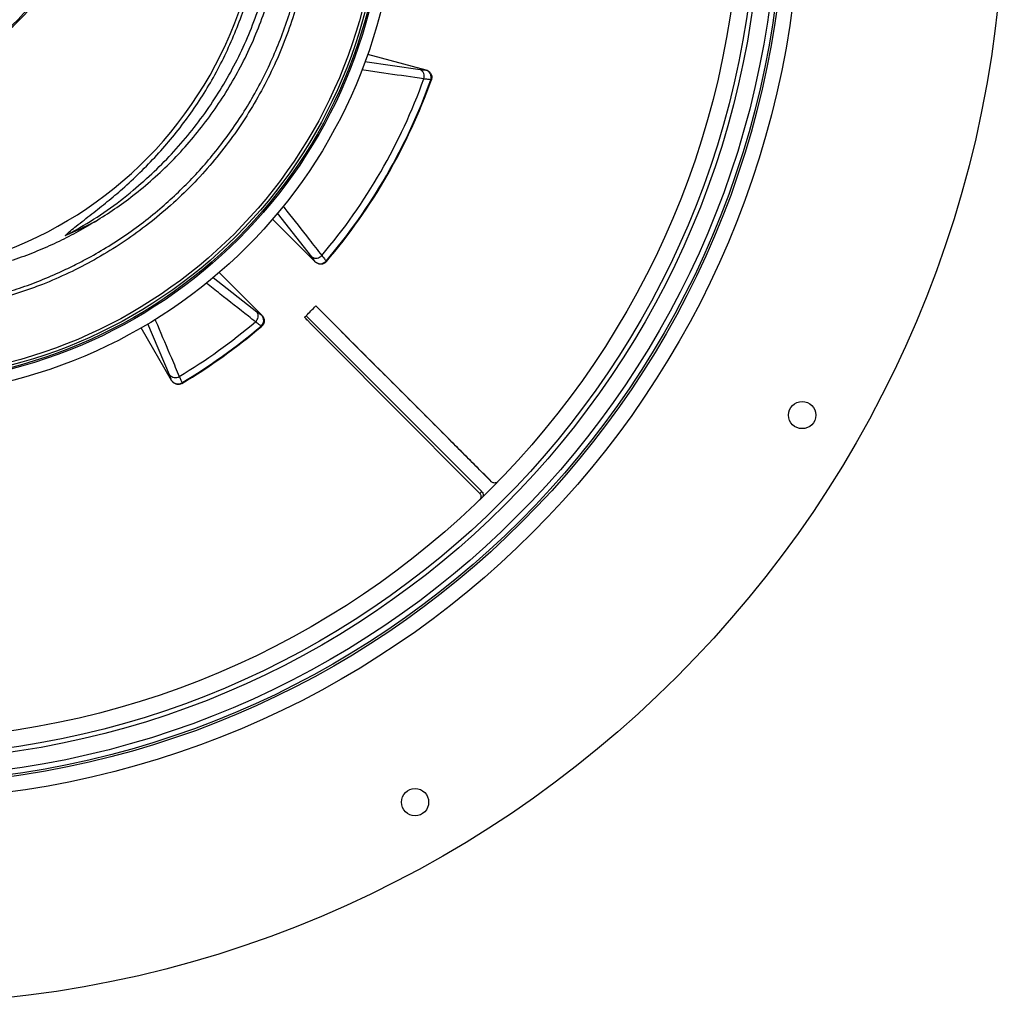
# Model space of a CAD drawing. Header units: millimetres. Extents: x 1228 to 2708, y 1092 to 2572.
# Tile 8 of 12: x 2056 to 2708, y 1092 to 1743. Entities that reach past the tile are written whole.
import ezdxf

# ---------------------------------------------------------------- set-up
doc = ezdxf.new("R2010")
doc.units = ezdxf.units.MM

msp = doc.modelspace()

# ---------------------------------------------------------------- linework, layer by layer
at = {"color": 1, "linetype": 'Continuous', "lineweight": 25}
for p, q in [((2284.89, 1715.54), (2321.41, 1710.25)), ((2249.79, 1586.2), (2227.05, 1615.06)), ((2184.49, 1572.67), (2213.44, 1549.85)), ((2155.66, 1508.1), (2141.2, 1541.9)), ((2362.31, 1430.99), (2362.32, 1430.99))]:
    msp.add_line(p, q, dxfattribs=at)
at = {"color": 7, "linetype": 'Continuous', "lineweight": 25}
for p, q in [((2325.4, 1709.91), (2286.76, 1720.26)), ((2325.29, 1709.9), (2325.4, 1709.91)), ((2328.93, 1703.5), (2328.52, 1703.49)), ((2223.8, 1611.2), (2252.08, 1582.92)), ((2252.08, 1582.92), (2252.03, 1583.01)), ((2259.2, 1583.42), (2259.4, 1583.06)), ((2216.72, 1547.56), (2188.44, 1575.85)), ((2216.63, 1547.62), (2216.72, 1547.56)), ((2156.99, 1504.39), (2136.88, 1539.23)), ((2216.58, 1540.24), (2216.22, 1540.44)), ((2156.99, 1504.39), (2156.97, 1504.5)), ((2163.73, 1502.86), (2163.83, 1502.47))]:
    msp.add_line(p, q, dxfattribs=at)
at = {"color": 7, "linetype": 'Continuous', "lineweight": 25, "flags": 128}
for points in [[(2252.44, 1553.72), (2255.97, 1550.2), (2263.87, 1542.3), (2279.66, 1526.5), (2311.25, 1494.91), (2368.74, 1437.42)], [(2360.9, 1429.6), (2300.35, 1490.52), (2268.17, 1522.91), (2252.07, 1539.1), (2248.31, 1542.89), (2248.07, 1543.12), (2247.96, 1543.24), (2247.84, 1543.36), (2247.72, 1543.48), (2247.49, 1543.71), (2247.37, 1543.83), (2247.13, 1544.07), (2247.02, 1544.19), (2246.96, 1544.25), (2246.9, 1544.31), (2246.78, 1544.42), (2246.66, 1544.54), (2246.55, 1544.66), (2246.08, 1545.14), (2246.02, 1545.2), (2245.96, 1545.25), (2245.9, 1545.31), (2245.66, 1545.55), (2245.43, 1545.78), (2245.37, 1545.84), (2245.14, 1546.08), (2244.96, 1546.27)], [(2362.32, 1430.99), (2304.83, 1488.48), (2246.02, 1547.29)]]:
    msp.add_lwpolyline(points, dxfattribs=at)
at = {"color": 7, "linetype": 'Continuous', "lineweight": 25}
for centre, radius in [((1968.12, 1831.52), 740), ((1968.12, 1831.52), 605), ((1968.12, 1831.52), 595), ((1968.12, 1831.52), 593.6), ((1968.12, 1831.52), 590.07), ((1968.12, 1831.52), 579), ((1968.12, 1831.52), 576), ((1968.12, 1831.52), 565), ((1968.12, 1831.52), 337.5), ((1968.12, 1831.52), 330), ((1968.12, 1831.52), 329), ((1968.12, 1831.52), 327.5), ((1968.12, 1831.52), 325.5), ((2574.34, 1481.52), 9), ((2318.12, 1225.3), 9)]:
    msp.add_circle(centre, radius, dxfattribs=at)
for centre, radius, start, end in [((1968.12, 1831.52), 125, 279.2069, 80.7931), ((1968.12, 1831.52), 124, 279.2818, 80.7182), ((1953.55, 1836.12), 263, 277.65134, 23.31342), ((2319.28, 1705.78), 4.95, 339.87131, 64.51105), ((2323.73, 1705.1), 5.05, 341.37203, 72.09369), ((1968.12, 1831.52), 377.94, 319.70706, 340.29294), ((1968.12, 1831.52), 382.46, 319.55794, 340.44206), ((1968.12, 1831.52), 382.85, 319.53568, 340.46432), ((2252.6, 1590.28), 4.95, 235.48809, 320.12949), ((2255.41, 1586.76), 5.05, 227.90668, 318.62756), ((1968.12, 1831.52), 397.5, 314.35442, 315.66468), ((2209.36, 1547.05), 4.95, 309.87066, 34.51184), ((2212.88, 1544.23), 5.05, 311.37179, 42.09373), ((1968.12, 1831.52), 377.94, 300.8708, 310.29294), ((1968.12, 1831.52), 382.46, 300.76036, 310.44206), ((1968.12, 1831.52), 382.85, 300.74206, 310.46432), ((2159.41, 1511.25), 4.9, 219.99833, 302.53465), ((2161.2, 1507.22), 5.04, 212.74665, 300.12546)]:
    msp.add_arc(centre, radius, start, end, dxfattribs=at)
msp.add_ellipse((1953.55, 1932.5), major_axis=(0, 359.73), ratio=0.963433, start_param=3.53523, end_param=3.598839, dxfattribs=at)
for points, knots in [([(2209.8, 1978.36), (2212.7, 1973.38), (2218.51, 1963.43), (2226.05, 1947.85), (2232.92, 1931.34), (2238.88, 1913.82), (2243.8, 1895.35), (2247.48, 1876.57), (2249.91, 1857.6), (2251.04, 1838.54), (2250.85, 1819.44), (2249.37, 1800.36), (2246.62, 1781.4), (2242.62, 1762.69), (2237.37, 1744.32), (2230.86, 1726.35), (2223.15, 1708.84), (2214.28, 1691.86), (2204.3, 1675.53), (2193.14, 1659.76), (2180.78, 1644.65), (2167.27, 1630.27), (2152.96, 1617.03), (2137.94, 1604.95), (2122.31, 1594.03), (2105.97, 1584.16), (2089.03, 1575.4), (2073.94, 1568.86), (2060.97, 1564.05), (2050.37, 1560.6), (2039.76, 1557.57), (2032.67, 1555.92), (2029.13, 1555.09)], [0, 0, 0, 0, 0.032167, 0.064363, 0.09653, 0.132001, 0.167593, 0.203225, 0.238817, 0.274287, 0.309786, 0.345406, 0.381068, 0.416688, 0.452187, 0.487685, 0.523305, 0.558966, 0.594586, 0.630084, 0.666776, 0.703512, 0.740203, 0.775576, 0.81107, 0.846604, 0.882097, 0.91747, 0.938401, 0.959332, 0.979666, 1, 1, 1, 1]), ([(2094.76, 1581.88), (2096.02, 1582.49), (2101.91, 1585.36), (2112.18, 1591.32), (2125.5, 1599.79), (2138.41, 1609.14), (2150.42, 1618.91), (2161.53, 1629.01), (2171.82, 1639.39), (2181.59, 1650.33), (2190.98, 1662.02), (2199.89, 1674.42), (2208.24, 1687.53), (2215.92, 1701.21), (2222.89, 1715.45), (2229.1, 1730.19), (2234.41, 1745.12), (2238.82, 1760.18), (2242.36, 1775.31), (2245.08, 1790.77), (2246.95, 1806.5), (2247.92, 1822.47), (2247.98, 1838.31), (2247.16, 1853.97), (2245.48, 1869.41), (2242.93, 1884.89), (2239.47, 1900.34), (2235.1, 1915.71), (2230.52, 1928.93), (2226.07, 1940.05), (2222.03, 1949.19), (2217.66, 1958.2), (2212.78, 1967.45), (2209.16, 1973.57), (2207.24, 1976.81)], [0, 0, 0, 0, 0.009081, 0.042659, 0.077208, 0.111785, 0.146335, 0.17791, 0.209485, 0.241408, 0.27333, 0.307026, 0.340748, 0.374444, 0.409119, 0.443823, 0.478498, 0.512194, 0.545916, 0.579611, 0.614288, 0.648992, 0.683669, 0.717337, 0.751031, 0.784699, 0.819347, 0.854024, 0.888673, 0.910324, 0.931976, 0.953739, 0.975501, 1, 1, 1, 1]), ([(2106.55, 1609.73), (2110.82, 1612.41), (2119.35, 1617.77), (2132.07, 1627.12), (2144.76, 1637.65), (2157.21, 1649.5), (2168.85, 1662.11), (2179.62, 1675.41), (2189.55, 1689.46), (2198.59, 1704.25), (2206.7, 1719.73), (2213.8, 1735.69), (2219.83, 1752.03), (2224.89, 1769.02), (2228.87, 1786.62), (2231.69, 1804.8), (2233.27, 1823.15), (2233.6, 1841.53), (2232.65, 1859.97), (2230.38, 1878.4), (2226.79, 1896.76), (2221.9, 1914.86), (2216.17, 1931.82), (2211.48, 1942.49), (2209.32, 1947.42)], [0, 0, 0, 0, 0.038473, 0.076945, 0.120869, 0.164933, 0.20905, 0.253124, 0.297055, 0.342211, 0.387503, 0.432846, 0.478147, 0.523311, 0.571153, 0.619154, 0.667206, 0.715204, 0.763043, 0.811658, 0.86044, 0.90928, 0.958066, 1, 1, 1, 1]), ([(2131.6, 1630.3), (2136.3, 1634.38), (2145.69, 1642.53), (2158.65, 1655.9), (2170.71, 1670.01), (2181.73, 1684.89), (2191.7, 1700.46), (2200.55, 1716.64), (2208.25, 1733.36), (2214.76, 1750.55), (2220.06, 1768.13), (2224.11, 1786), (2226.9, 1804.11), (2228.42, 1822.35), (2228.66, 1840.65), (2227.62, 1858.92), (2225.3, 1877.09), (2221.72, 1895.06), (2216.87, 1912.75), (2211.18, 1929.32), (2206.54, 1939.73), (2204.39, 1944.55)], [0, 0, 0, 0, 0.053024, 0.106046, 0.15907, 0.212092, 0.265115, 0.318138, 0.371161, 0.424184, 0.477207, 0.530229, 0.583253, 0.636275, 0.689299, 0.742321, 0.795345, 0.848367, 0.901391, 0.954413, 1, 1, 1, 1]), ([(2086.47, 1600.29), (2087.66, 1601.37), (2090.03, 1603.54), (2096.01, 1608.26), (2104.17, 1614.63), (2114.47, 1622.74), (2125.21, 1631.78), (2136.16, 1641.99), (2147.24, 1653.41), (2157.69, 1665.42), (2167.45, 1677.98), (2176.51, 1691.16), (2184.8, 1704.98), (2192.3, 1719.38), (2198.94, 1734.24), (2204.68, 1749.47), (2209.48, 1764.99), (2213.47, 1781.34), (2216.47, 1798.53), (2218.37, 1816.53), (2219.05, 1834.63), (2218.52, 1852.72), (2216.77, 1870.66), (2213.78, 1888.38), (2209.64, 1905.86), (2204.21, 1922.99), (2199.96, 1934.76), (2197.21, 1940.64), (2196.99, 1941.1)], [0, 0, 0, 0, 0.012652, 0.025321, 0.058969, 0.09264, 0.126298, 0.167026, 0.207849, 0.248693, 0.289493, 0.330201, 0.371721, 0.413392, 0.455141, 0.496888, 0.538556, 0.580073, 0.626334, 0.672756, 0.719232, 0.765654, 0.811915, 0.857828, 0.903899, 0.950023, 0.996093, 1, 1, 1, 1]), ([(2321.41, 1710.25), (2322.2, 1710.14), (2323.81, 1709.93), (2324.79, 1709.91), (2325.29, 1709.9)], [0, 0, 0, 0, 0.492679, 1, 1, 1, 1]), ([(2325.4, 1709.91), (2325.73, 1709.82), (2326.05, 1709.7), (2326.51, 1709.47), (2326.66, 1709.39), (2326.95, 1709.21), (2327.1, 1709.11), (2327.51, 1708.8), (2327.76, 1708.57), (2328.21, 1708.06), (2328.41, 1707.77), (2328.75, 1707.18), (2328.89, 1706.86), (2329.04, 1706.37), (2329.08, 1706.2), (2329.15, 1705.87), (2329.2, 1705.53), (2329.21, 1705.19), (2329.21, 1704.84), (2329.19, 1704.67), (2329.13, 1704.16), (2329.05, 1703.82), (2328.93, 1703.5)], [0, 0, 0, 0, 0.125, 0.125, 0.1875, 0.1875, 0.25, 0.25, 0.375, 0.375, 0.5, 0.5, 0.625, 0.625, 0.6875, 0.6875, 0.75, 0.8125, 0.8125, 0.875, 0.875, 1, 1, 1, 1]), ([(2328.52, 1703.49), (2328.01, 1703.5), (2327.37, 1703.56), (2325.84, 1703.75), (2324.95, 1703.89), (2323.93, 1704.07)], [0, 0, 0, 0, 0.5, 0.5, 1, 1, 1, 1]), ([(2086.47, 1600.29), (2089.73, 1601.98), (2099.24, 1607.18), (2114.48, 1616.84), (2126, 1625.63), (2131.6, 1630.3)], [0.78605332, 0.78605332, 0.78605332, 0.78605332, 0.7997499, 0.82649324, 0.85323657, 0.85323657, 0.85323657, 0.85323657]), ([(2106.55, 1609.73), (2106.37, 1609.62), (2102.14, 1606.99), (2093.7, 1602.08), (2080.93, 1595.57), (2067.69, 1589.72), (2054, 1584.6), (2039.91, 1580.24), (2025.71, 1576.72), (2011.45, 1574.05), (1997.14, 1572.21), (1982.68, 1571.11), (1972.98, 1571.08), (1968.12, 1571.06)], [0, 0, 0, 0, 0.0043015, 0.1025558, 0.2008871, 0.2991405, 0.400327, 0.5015988, 0.6027856, 0.7014527, 0.8001202, 0.90006, 1, 1, 1, 1]), ([(2252.03, 1583.01), (2251.78, 1583.43), (2251.28, 1584.26), (2250.29, 1585.55), (2249.79, 1586.2)], [0, 0, 0, 0, 0.49267, 1, 1, 1, 1]), ([(2256.4, 1587.11), (2257, 1586.37), (2258.23, 1584.88), (2258.88, 1583.91), (2259.2, 1583.42)], [0, 0, 0, 0, 0.492654, 1, 1, 1, 1]), ([(2028.46, 1557.65), (2028.9, 1557.74), (2033.79, 1558.75), (2043.13, 1561.33), (2056.65, 1565.5), (2070.48, 1570.65), (2083.31, 1576.08), (2091.31, 1580.13), (2094.76, 1581.88)], [0, 0, 0, 0, 0.018753, 0.206914, 0.405247, 0.613949, 0.833182, 1, 1, 1, 1]), ([(2259.4, 1583.06), (2259.17, 1582.8), (2258.93, 1582.56), (2258.38, 1582.15), (2258.08, 1581.97), (2257.46, 1581.68), (2257.14, 1581.57), (2256.63, 1581.45), (2256.46, 1581.43), (2256.12, 1581.39), (2255.78, 1581.37), (2255.44, 1581.38), (2255.1, 1581.41), (2254.92, 1581.44), (2254.42, 1581.54), (2254.09, 1581.64), (2253.46, 1581.91), (2253.16, 1582.07), (2252.59, 1582.46), (2252.32, 1582.67), (2252.08, 1582.92)], [0, 0, 0, 0, 0.125, 0.125, 0.25, 0.25, 0.375, 0.375, 0.4375, 0.4375, 0.5, 0.5625, 0.5625, 0.625, 0.625, 0.75, 0.75, 0.875, 0.875, 1, 1, 1, 1]), ([(2368.75, 1437.43), (2365.72, 1440.45), (2359.43, 1446.74), (2349.86, 1456.31), (2333.51, 1472.66), (2310.61, 1495.56), (2286.08, 1520.08), (2266.69, 1539.47), (2257.11, 1549.05), (2252.44, 1553.72)], [0, 0, 0, 0, 0.078126, 0.162472, 0.246829, 0.499879, 0.752932, 0.879457, 1, 1, 1, 1]), ([(2213.44, 1549.85), (2214.12, 1549.32), (2214.73, 1548.86), (2215.79, 1548.12), (2216.25, 1547.82), (2216.63, 1547.62)], [0, 0, 0, 0, 0.5, 0.5, 1, 1, 1, 1]), ([(2216.72, 1547.56), (2216.97, 1547.32), (2217.19, 1547.05), (2217.47, 1546.63), (2217.56, 1546.48), (2217.73, 1546.18), (2217.8, 1546.02), (2218, 1545.55), (2218.1, 1545.22), (2218.24, 1544.55), (2218.27, 1544.21), (2218.27, 1543.52), (2218.23, 1543.18), (2218.11, 1542.68), (2218.07, 1542.51), (2217.96, 1542.19), (2217.83, 1541.87), (2217.67, 1541.57), (2217.49, 1541.27), (2217.4, 1541.13), (2217.08, 1540.72), (2216.85, 1540.47), (2216.58, 1540.24)], [0, 0, 0, 0, 0.125, 0.125, 0.1875, 0.1875, 0.25, 0.25, 0.375, 0.375, 0.5, 0.5, 0.625, 0.625, 0.6875, 0.6875, 0.75, 0.8125, 0.8125, 0.875, 0.875, 1, 1, 1, 1]), ([(2244.96, 1546.27), (2245.03, 1546.33), (2245.41, 1546.7), (2245.66, 1546.94), (2245.86, 1547.15)], [0, 0, 0, 0, 0.16254, 1, 1, 1, 1]), ([(2216.22, 1540.44), (2215.78, 1540.71), (2215.26, 1541.08), (2214.03, 1542.02), (2213.33, 1542.58), (2212.54, 1543.24)], [0, 0, 0, 0, 0.5, 0.5, 1, 1, 1, 1]), ([(2156.97, 1504.5), (2156.84, 1504.95), (2156.58, 1505.87), (2155.97, 1507.35), (2155.66, 1508.1)], [0, 0, 0, 0, 0.492642, 1, 1, 1, 1]), ([(2162.05, 1507.12), (2162.47, 1506.19), (2162.82, 1505.37), (2163.38, 1503.95), (2163.59, 1503.35), (2163.73, 1502.86)], [0, 0, 0, 0, 0.5, 0.5, 1, 1, 1, 1]), ([(2163.83, 1502.47), (2163.54, 1502.3), (2163.24, 1502.16), (2162.62, 1501.95), (2162.3, 1501.87), (2161.64, 1501.79), (2161.32, 1501.78), (2160.82, 1501.82), (2160.66, 1501.85), (2160.33, 1501.91), (2160.17, 1501.94), (2159.7, 1502.08), (2159.39, 1502.2), (2158.81, 1502.51), (2158.53, 1502.69), (2158.01, 1503.11), (2157.78, 1503.33), (2157.35, 1503.83), (2157.16, 1504.1), (2156.99, 1504.39)], [0, 0, 0, 0, 0.125, 0.125, 0.25, 0.25, 0.375, 0.375, 0.4375, 0.4375, 0.5, 0.5, 0.625, 0.625, 0.75, 0.75, 0.875, 0.875, 1, 1, 1, 1]), ([(2373.01, 1437.45), (2372.76, 1437.23), (2372.24, 1436.79), (2371.24, 1436.51), (2370.22, 1436.56), (2369.35, 1436.89), (2368.92, 1437.27), (2368.74, 1437.42)], [0, 0, 0, 0, 0.212864, 0.425734, 0.638598, 0.851458, 1, 1, 1, 1]), ([(2360.9, 1429.6), (2361.04, 1429.46), (2361.17, 1429.3), (2361.39, 1428.97), (2361.48, 1428.79), (2361.62, 1428.41), (2361.68, 1428.22), (2361.75, 1427.82), (2361.76, 1427.62), (2361.74, 1427.02), (2361.65, 1426.62), (2361.4, 1426.07), (2361.3, 1425.89), (2361.07, 1425.56), (2360.94, 1425.41), (2360.79, 1425.27)], [0, 0, 0, 0, 0.125, 0.125, 0.25, 0.25, 0.375, 0.375, 0.5, 0.5, 0.75, 0.75, 0.875, 0.875, 1, 1, 1, 1]), ([(2362.32, 1430.99), (2362.53, 1430.73), (2362.96, 1430.21), (2363.23, 1429.2), (2363.17, 1428.19), (2362.83, 1427.32), (2362.44, 1426.9), (2362.29, 1426.72)], [0, 0, 0, 0, 0.2128677, 0.4257358, 0.6386142, 0.8515146, 1, 1, 1, 1]), ([(2362.26, 1426.69), (2362.2, 1426.63), (2362.07, 1426.51), (2361.51, 1425.96), (2361.03, 1425.5), (2360.79, 1425.27)], [0, 0, 0, 0, 0.328637, 0.664232, 1, 1, 1, 1])]:
    msp.add_open_spline(points, degree=3, knots=knots, dxfattribs=at)
at = {"color": 1, "linetype": 'Continuous', "lineweight": 25}
for points, knots in [([(2323.93, 1704.07), (2321.96, 1704.35), (2312.13, 1705.75), (2298.46, 1707.7), (2286.72, 1709.37), (2282.88, 1709.92)], [0, 0, 0, 0, 0.143922, 0.719609, 1, 1, 1, 1]), ([(2230.76, 1619.79), (2231.6, 1618.72), (2237.36, 1611.38), (2245.91, 1600.49), (2253.6, 1590.67), (2256.4, 1587.11)], [0, 0, 0, 0, 0.097886, 0.672459, 1, 1, 1, 1]), ([(2212.54, 1543.24), (2210.97, 1544.47), (2203.16, 1550.6), (2192.31, 1559.11), (2183, 1566.41), (2179.96, 1568.79)], [0, 0, 0, 0, 0.144131, 0.720656, 1, 1, 1, 1]), ([(2146.02, 1544.76), (2146.54, 1543.55), (2150.14, 1535.08), (2155.49, 1522.53), (2160.31, 1511.2), (2162.05, 1507.12)], [0, 0, 0, 0, 0.096284, 0.674906, 1, 1, 1, 1]), ([(2360.9, 1429.6), (2361.36, 1430.05), (2362.04, 1430.72), (2362.23, 1430.9), (2362.29, 1430.97)], [0, 0, 0, 0, 0.662674, 1, 1, 1, 1])]:
    msp.add_open_spline(points, degree=3, knots=knots, dxfattribs=at)

doc.saveas('drawing.dxf')
